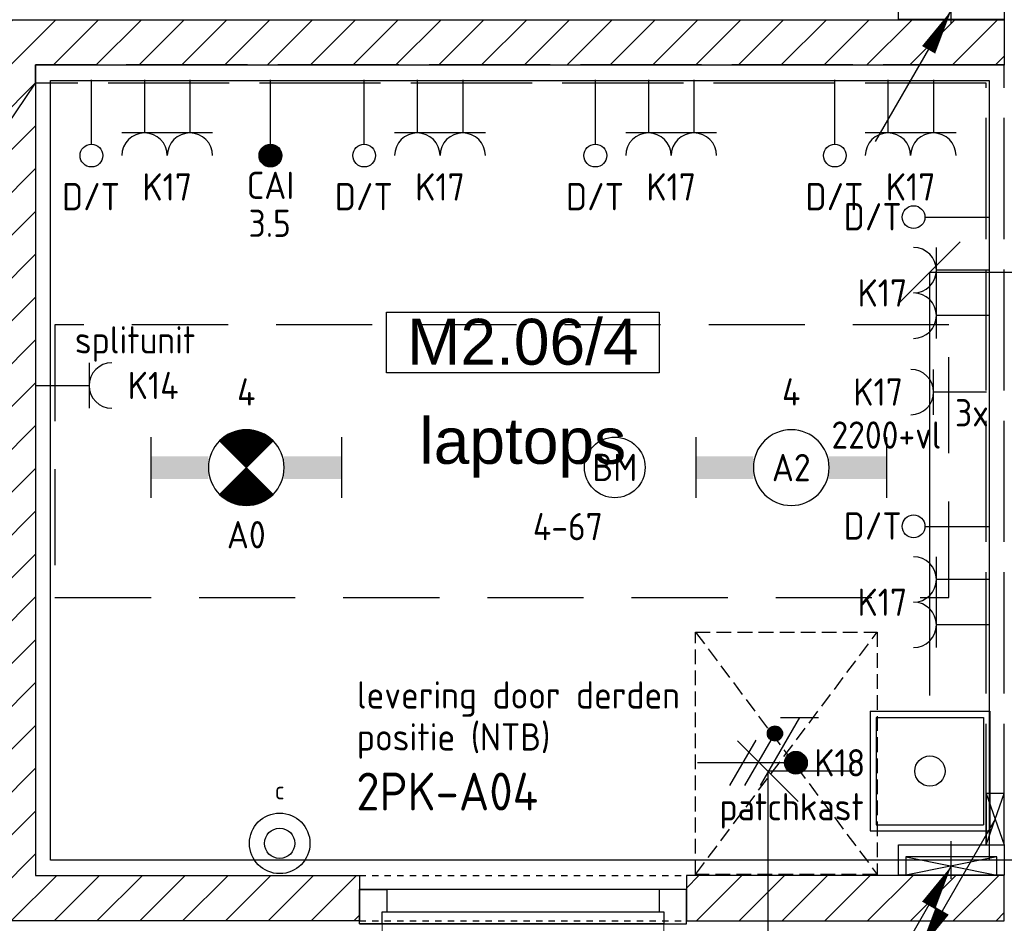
# Model space of a CAD drawing. Header units: millimetres. Extents: x -38032 to 104346, y -31182 to 78566.
# Tile 155 of 213: x 79553 to 82805, y 18391 to 21374. Entities that reach past the tile are written whole.
import ezdxf
from ezdxf.enums import TextEntityAlignment as Align

# ---------------------------------------------------------------- set-up
doc = ezdxf.new("R2010")
doc.units = ezdxf.units.MM
doc.header["$LTSCALE"] = 100
doc.set_wipeout_variables(frame=1)
doc.header["$PDMODE"] = 1
for name, pattern in [('E_GOOT3', [5, 4, -1]), ('HIDDEN2', [4.7625, 3.175, -1.5875]), ('STYLE_01', [0.41664, 0.20828, -0.20836]), ('STYLE_02', [0.694425, 0.48607, -0.208355])]:
    doc.linetypes.add(name, pattern=pattern)
for name, color, linetype in [('AB$1A---_ATTRIB035', 8, 'Continuous'), ('AL$1A---_ALGEMEEN', 8, 'Continuous'), ('AL------_MAATVOERING', 2, 'Continuous'), ('AM$1A---_ARCERING', 8, 'Continuous'), ('BOUWKUNDIG', 8, 'Continuous'), ('Data', 4, 'Continuous'), ('EB6511--_ATTRIB', 2, 'Continuous'), ('EL6131--_LB', 3, 'Continuous'), ('EL6131--_WG', 3, 'Continuous'), ('EL6222--', 3, 'Continuous'), ('EL6311--', 3, 'Continuous'), ('el6311--nv', 7, 'Continuous'), ('EL6431--', 3, 'Continuous'), ('EL6441--', 3, 'Continuous'), ('EL6511--', 3, 'Continuous'), ('EM6131--', 1, 'Continuous'), ('kabelgoot', 5, 'Continuous'), ('LICHT_TEXT018', 1, 'Continuous'), ('Vloerdoos', 3, 'Continuous'), ('Vloerdoos (OUD)', 3, 'Continuous'), ('vloersparing', 2, 'Continuous')]:
    doc.layers.add(name, color=color, linetype=linetype)
doc.layers.get('Vloerdoos').off()
doc.styles.add('Arial', font='ARIAL.TTF')
doc.styles.add('BURO-018', font='iso.shx', dxfattribs={"height": 90})
doc.styles.add('BURO-025', font='ISO.shx', dxfattribs={"height": 125})
doc.styles.get("Standard").update_dxf_attribs({"font": 'iso.shx'})
doc.dimstyles.new('STABICAD', dxfattribs={"dimscale": 100, "dimtxt": 1.8, "dimasz": 2, "dimexe": 0, "dimexo": 2.5, "dimgap": 1.5, "dimtad": 0, "dimdec": 0, "dimrnd": 10, "dimzin": 0, "dimdsep": 46, "dimtxsty": 'Standard', "dimblk1": 'OBLIQUE', "dimblk2": 'OBLIQUE', "dimsah": 1, "dimcen": -3, "dimadec": 0, "dimazin": 0, "dimtfac": 1, "dimtdec": 0, "dimtofl": 0, "dimtmove": 2, "dimatfit": 3, "dimfxl": 0, "dimtvp": 1.055556, "dimtolj": 1, "dimtzin": 0, "dimarcsym": 0})
pattern_1 = [(45, (-987935.49, -175784.82), (70.710678, -70.710678), [])]

# ---------------------------------------------------------------- blocks, each defined once
blk = doc.blocks.new('111410')
at = {"color": 0, "linetype": 'Continuous'}
for radius in [2, 1]:
    blk.add_circle((0, 3), radius, dxfattribs=at)
at = {"color": 0, "linetype": 'Continuous', "style": 'BURO-018'}
for tag, p in [('E_SLET1', (0, 7)), ('E_GROEP', (0, 0)), ('E_GKAST', (0, 0))]:
    blk.add_attdef(tag, text='', height=1.8, dxfattribs=at).set_placement(p, align=Align.MIDDLE)
at = {"color": 0, "linetype": 'Continuous', "style": 'BURO-018', "flags": 1}
for tag in ['E_MATCODE', 'E_SGROEP']:
    blk.add_attdef(tag, text='', height=1.8, dxfattribs=at).set_placement((0, 0), align=Align.MIDDLE)
blk = doc.blocks.new('111304')
at = {"color": 0, "linetype": 'Continuous'}
for p, q in [((-1.5, 4.5), (1.5, 4.5)), ((0, 1), (0, 4.5))]:
    blk.add_line(p, q, dxfattribs=at)
blk.add_arc((0, 6), 1.5, 180, 0, dxfattribs=at)
at = {"color": 0, "linetype": 'Continuous', "style": 'BURO-018'}
for tag, p in [('E_GKAST', (0, 11.5)), ('E_GROEP', (0, 8.5)), ('E_SGROEP', (4.5, 8.5))]:
    blk.add_attdef(tag, text='', height=1.8, dxfattribs=at).set_placement(p, align=Align.MIDDLE)
at = {"color": 0, "linetype": 'Continuous', "style": 'BURO-018', "flags": 1}
for tag, p in [('E_VERMCODE', (13, 8.5)), ('E_MATCODE', (0, 0))]:
    blk.add_attdef(tag, text='', height=1.8, dxfattribs=at).set_placement(p, align=Align.MIDDLE)
blk = doc.blocks.new('_Oblique')
at = {"color": 0, "linetype": 'ByBlock', "lineweight": -2}
blk.add_line((-0.5, -0.5), (0.5, 0.5), dxfattribs=at)
blk = doc.blocks.new('*D50')
at = {"layer": 'AL------_MAATVOERING', "color": 0, "lineweight": -2}
for p, q in [((82559.3, 19143.5), (82559.3, 20540.6)), ((82559.3, 20540.6), (84357.6, 20540.6)), ((84357.6, 19193.3), (84357.6, 20540.6))]:
    blk.add_line(p, q, dxfattribs=at)
at = {"layer": 'Defpoints', "color": 0}
for p in [(84357.6, 20540.6), (84357.6, 18943.3), (82559.3, 18893.5)]:
    blk.add_point(p, dxfattribs=at)
at = {"layer": 'AL------_MAATVOERING', "color": 0, "lineweight": -2, "xscale": 200, "yscale": 200, "zscale": 200, "rotation": 180}
blk.add_blockref('_Oblique', (82559.3, 20540.6), dxfattribs=at)
at = {"layer": 'AL------_MAATVOERING', "color": 0, "lineweight": -2, "xscale": 200, "yscale": 200, "zscale": 200}
blk.add_blockref('_Oblique', (84357.6, 20540.6), dxfattribs=at)
at = {"layer": 'AL------_MAATVOERING', "color": 0, "insert": (83458.4, 20730.6), "char_height": 180, "attachment_point": 5}
blk.add_mtext('\\A1;1800', dxfattribs=at)
blk = doc.blocks.new('*D51')
at = {"layer": 'AL------_MAATVOERING', "color": 0, "lineweight": -2}
for p, q in [((82309.3, 18893.5), (82023.7, 18893.5)), ((82023.7, 18893.5), (82023.7, 14300)), ((82338.4, 14300), (82023.7, 14300))]:
    blk.add_line(p, q, dxfattribs=at)
at = {"layer": 'Defpoints', "color": 0}
for p in [(82559.3, 18893.5), (82023.7, 14300), (82588.4, 14300)]:
    blk.add_point(p, dxfattribs=at)
at = {"layer": 'AL------_MAATVOERING', "color": 0, "lineweight": -2, "xscale": 200, "yscale": 200, "zscale": 200}
for p, rotation in [((82023.7, 18893.5), 90), ((82023.7, 14300), 270)]:
    blk.add_blockref('_Oblique', p, dxfattribs=dict(at, rotation=rotation))
at = {"layer": 'AL------_MAATVOERING', "color": 0, "insert": (81833.7, 16596.8), "char_height": 180, "attachment_point": 5, "rotation": 90}
blk.add_mtext('\\A1;4590', dxfattribs=at)
blk = doc.blocks.new('DOORVOERDOOS')
at = {"layer": 'Vloerdoos (OUD)'}
for p, q in [((-27.5, 367.5), (-27.5, -27.5)), ((-27.5, 367.5), (367.5, 367.5)), ((367.5, 367.5), (367.5, -27.5)), ((-7.5, 347.5), (347.5, 347.5)), ((-7.5, 347.5), (-7.5, -7.5)), ((347.5, 347.5), (347.5, -7.5)), ((-27.5, -27.5), (367.5, -27.5)), ((-7.5, -7.5), (347.5, -7.5))]:
    blk.add_line(p, q, dxfattribs=at)
blk.add_circle((170, 170), 50, dxfattribs=at)
blk = doc.blocks.new('E00112')
at = {"color": 0, "linetype": 'Continuous'}
for p, q in [((0, 1), (-1, 1)), ((-1, 1), (-1, 0)), ((-1, 0), (0, 1)), ((-1, 1), (0, 0)), ((0, 0), (0, 1)), ((-1, 0), (0, 0))]:
    blk.add_line(p, q, dxfattribs=at)
blk = doc.blocks.new('E00106')
at = {"color": 0, "linetype": 'Continuous'}
blk.add_line((-5, -8.66), (0, 0), dxfattribs=at)
blk.add_lwpolyline([(0, 0, 0, 1, 0), (-1.5, -2.598, 1, 1, 0)], format="xyseb", dxfattribs=at)
blk = doc.blocks.new('E00126')
at = {"color": 0, "linetype": 'Continuous'}
for p, q in [((-3, 4.5), (3, 4.5)), ((-1.5, 1), (-1.5, 4.5)), ((1.5, 1), (1.5, 4.5))]:
    blk.add_line(p, q, dxfattribs=at)
for centre in [(-1.5, 6), (1.5, 6)]:
    blk.add_arc(centre, 1.5, 180, 0, dxfattribs=at)
at = {"color": 0, "linetype": 'Continuous', "style": 'BURO-018'}
for tag, p in [('E_GKAST', (0, 11.5)), ('E_GROEP', (0, 8.5)), ('E_SGROEP', (4.5, 8.5))]:
    blk.add_attdef(tag, text='', height=1.8, dxfattribs=at).set_placement(p, align=Align.MIDDLE)
at = {"color": 0, "linetype": 'Continuous', "style": 'BURO-018', "flags": 1}
for tag, p in [('E_VERMCODE', (13, 8.5)), ('E_MATCODE', (0, 0))]:
    blk.add_attdef(tag, text='', height=1.8, dxfattribs=at).set_placement(p, align=Align.MIDDLE)
blk = doc.blocks.new('1115B6630')
at = {"color": 0}
for p, q in [((-6.3, 2), (-6.3, -2)), ((6.3, 2), (6.3, -2))]:
    blk.add_line(p, q, dxfattribs=at)
at = {"color": 0, "linetype": 'Continuous'}
blk.add_circle((0, 0), 2.5, dxfattribs=at)
at = {"color": 0}
for points in [[(-2.5, 0.75), (-6.3, 0.75), (-2.5, -0.75), (-6.3, -0.75)], [(2.5, 0.75), (6.3, 0.75), (2.5, -0.75), (6.3, -0.75)]]:
    blk.add_solid(points, dxfattribs=at)
at = {"color": 0, "linetype": 'Continuous', "style": 'BURO-018'}
for tag, p in [('E_GKAST', (0, 8)), ('E_GROEP', (0, 5)), ('E_SGROEP', (4.5, 5)), ('E_ARMCODE', (0, 0)), ('E_SLET', (4.5, -3))]:
    blk.add_attdef(tag, text='', height=1.8, dxfattribs=at).set_placement(p, align=Align.MIDDLE)
blk = doc.blocks.new('E00018')
at = {"color": 0, "linetype": 'Continuous'}
for p, q in [((-1.768, -1.768), (1.768, 1.768)), ((1.768, -1.768), (-1.768, 1.768))]:
    blk.add_line(p, q, dxfattribs=at)
at = {"color": 0, "linetype": 'Continuous', "const_width": 2.5}
for points in [[(-0.884, 0.884, -0.198912), (0, 1.25, -0.198912), (0.884, 0.884, -1)], [(-0.884, -0.884, 0.198912), (0, -1.25, 0.198912), (0.884, -0.884, 1)]]:
    blk.add_lwpolyline(points, format="xyb", dxfattribs=at)
blk = doc.blocks.new('1115B6630-NO1')
at = {"color": 0}
for p, q in [((-6.3, 2), (-6.3, -2)), ((6.3, 2), (6.3, -2))]:
    blk.add_line(p, q, dxfattribs=at)
at = {"color": 0, "linetype": 'Continuous'}
blk.add_circle((0, 0), 2.5, dxfattribs=at)
at = {"color": 0}
for points in [[(-2.5, 0.75), (-6.3, 0.75), (-2.5, -0.75), (-6.3, -0.75)], [(2.5, 0.75), (6.3, 0.75), (2.5, -0.75), (6.3, -0.75)]]:
    blk.add_solid(points, dxfattribs=at)
at = {"color": 0, "zscale": 50}
blk.add_blockref('E00018', (0, 0), dxfattribs=at)
at = {"color": 0, "linetype": 'Continuous', "style": 'BURO-018'}
for tag, p in [('E_GKAST', (0, 8)), ('E_GROEP', (0, 5)), ('E_SGROEP', (4.5, 5)), ('E_ARMCODE', (0, 0)), ('E_SLET', (4.5, -3))]:
    blk.add_attdef(tag, text='', height=1.8, dxfattribs=at).set_placement(p, align=Align.MIDDLE)
blk = doc.blocks.new('110802A')
at = {"color": 0, "linetype": 'Continuous'}
blk.add_line((0, 5.25), (0, 1), dxfattribs=at)
at = {"color": 0, "linetype": 'Continuous', "const_width": 0.75}
blk.add_lwpolyline([(-0.375, 6, 1), (0.375, 6, 1)], format="xyb", close=True, dxfattribs=at)
at = {"color": 0, "linetype": 'Continuous'}
blk.add_circle((0, 6), 0.75, dxfattribs=at)
at = {"color": 0, "linetype": 'Continuous', "style": 'BURO-018'}
for tag, p in [('E_TEXT2', (0, 9)), ('E_TEXT1', (3.5, 6))]:
    blk.add_attdef(tag, text='', height=1.8, dxfattribs=at).set_placement(p, align=Align.MIDDLE)
at = {"color": 0, "linetype": 'Continuous', "style": 'BURO-018', "flags": 1}
blk.add_attdef('E_MATCODE', text='', height=1.8, dxfattribs=at).set_placement((0, 0), align=Align.MIDDLE)
blk = doc.blocks.new('E00123')
at = {"color": 0, "linetype": 'Continuous'}
blk.add_circle((0, 0), 2, dxfattribs=at)
at = {"color": 0, "linetype": 'Continuous', "style": 'BURO-018'}
for tag, p in [('E_TEXT1', (0, 4.5)), ('E_TEXT2', (0, 0))]:
    blk.add_attdef(tag, text='', height=1.8, dxfattribs=at).set_placement(p, align=Align.MIDDLE)
at = {"color": 0, "linetype": 'Continuous', "style": 'BURO-018', "flags": 1}
blk.add_attdef('E_MATCODE', (0, 0), '', height=1.8, dxfattribs=at)
blk = doc.blocks.new('SparingVierkant1')
at = {"color": 1, "linetype": 'Continuous'}
for p, q in [((0, -2.5), (0, 2.5)), ((-2.5, 0), (2.5, 0))]:
    blk.add_line(p, q, dxfattribs=at)
at = {"color": 0, "linetype": 'Continuous'}
for p, q in [((-2, 2), (2, 2)), ((-2, -2), (-2, 2)), ((2, 2), (2, -2)), ((2, -2), (-2, -2))]:
    blk.add_line(p, q, dxfattribs=at)
at = {"color": 0, "linetype": 'Continuous', "style": 'BURO-018'}
blk.add_attdef('AL_POSNR', text='', height=1.8, dxfattribs=at).set_placement((0, 3), align=Align.CENTER)
at = {"color": 0, "linetype": 'Continuous', "style": 'BURO-018', "flags": 1}
blk.add_attdef('AL_OMS', (0, 0), '', height=1.8, dxfattribs=at)
blk = doc.blocks.new('E00078')
at = {"color": 0, "linetype": 'Continuous'}
for p, q in [((-3, 6.482), (-3, 8.982)), ((-3, 7.732), (1.5, 5.134)), ((0, 7.5), (0, 1)), ((1.5, 4.134), (-1.5, 5.866)), ((1.5, 3.134), (-1.5, 4.866))]:
    blk.add_line(p, q, dxfattribs=at)
at = {"color": 0, "const_width": 0.75}
blk.add_lwpolyline([(-0.375, 7.5, 1), (0.375, 7.5, 1)], format="xyb", close=True, dxfattribs=at)
at = {"color": 0, "linetype": 'Continuous', "const_width": 0.5}
blk.add_lwpolyline([(-2.183, 6.116, 1), (-1.683, 6.116, 1)], format="xyb", close=True, dxfattribs=at)
at = {"color": 0, "linetype": 'Continuous'}
for centre, radius in [((0, 7.5), 0.75), ((-1.933, 6.116), 0.5)]:
    blk.add_circle(centre, radius, dxfattribs=at)
at = {"color": 0, "linetype": 'Continuous', "style": 'BURO-018'}
for tag, p in [('E_GKAST', (0, 14)), ('E_GROEP', (0, 11)), ('E_SGROEP', (4.5, 11))]:
    blk.add_attdef(tag, text='', height=1.8, dxfattribs=at).set_placement(p, align=Align.MIDDLE)
at = {"color": 0, "linetype": 'Continuous', "style": 'BURO-018', "flags": 1}
for tag, p in [('E_VERMCODE', (13, 11)), ('E_MATCODE', (0, 0))]:
    blk.add_attdef(tag, text='', height=1.8, dxfattribs=at).set_placement(p, align=Align.MIDDLE)
blk = doc.blocks.new('E00139')
at = {"color": 0, "linetype": 'Continuous'}
blk.add_line((0, 5.25), (0, 1), dxfattribs=at)
blk.add_circle((0, 6), 0.75, dxfattribs=at)
at = {"color": 7, "style": 'BURO-018'}
for tag, p in [('E_COMMENT1', (0, 12)), ('E_DCOM1', (0, 9))]:
    blk.add_attdef(tag, text='', height=1.8, dxfattribs=at).set_placement(p, align=Align.MIDDLE)
at = {"color": 0, "style": 'BURO-018'}
blk.add_attdef('E_TEXT1', text='', height=1.8, dxfattribs=at).set_placement((2.5, 6), align=Align.MIDDLE)
at = {"color": 0, "linetype": 'Continuous', "style": 'BURO-018', "flags": 1}
blk.add_attdef('E_MATCODE', text='', height=1.8, dxfattribs=at).set_placement((0, 0), align=Align.MIDDLE)
blk = doc.blocks.new('patchkast')
at = {"layer": 'Data', "linetype": 'STYLE_02'}
for p, q in [((-800, 0), (-800, 600)), ((-800, 600), (0, 600)), ((0, 0), (-800, 600)), ((-800, 0), (0, 600)), ((0, 600), (0, 0)), ((0, 0), (-800, 0))]:
    blk.add_line(p, q, dxfattribs=at)
blk = doc.blocks.new('E00098')
at = {"color": 0, "linetype": 'Continuous'}
blk.add_line((0, 0), (-5, -8.66), dxfattribs=at)
blk.add_lwpolyline([(-5, -8.66, 0, 1, 0), (-3.5, -6.062, 1, 1, 0)], format="xyseb", dxfattribs=at)
blk = doc.blocks.new('32x_hout-mk 874s-p')
at = {"color": 0}
blk.add_wipeout([(0, -1080), (0, 0), (-114, 0), (-114, -1080)], dxfattribs=at).dxf.layer = 'AL$1A---_ALGEMEEN'
at = {"layer": 'AL$1A---_ALGEMEEN', "color": 0}
blk.add_lwpolyline([(0, -1080), (0, 0), (-114, 0), (-114, -1080)], close=True, dxfattribs=at)
at = {"color": 0}
for points in [[(0, -90), (0, 0), (-114, 0), (-114, -90)], [(-114, -990), (0, -990), (0, -1080), (-114, -1080)]]:
    blk.add_wipeout(points, dxfattribs=at).dxf.layer = 'AL$1A---_ALGEMEEN'
at = {"layer": 'AL$1A---_ALGEMEEN', "color": 0}
for points in [[(0, -90), (0, 0), (-114, 0), (-114, -90)], [(-114, -990), (0, -990), (0, -1080), (-114, -1080)]]:
    blk.add_lwpolyline(points, close=True, dxfattribs=at)
at = {"color": 0}
blk.add_wipeout([(-40, -75), (0, -75), (0, -1005), (-40, -1005)], dxfattribs=at).dxf.layer = 'AL$1A---_ALGEMEEN'
at = {"layer": 'AL$1A---_ALGEMEEN', "color": 0, "lineweight": 15}
blk.add_line((0, -75), (930, -75), dxfattribs=at)
at = {"layer": 'AL$1A---_ALGEMEEN', "color": 0}
blk.add_lwpolyline([(-40, -75), (0, -75), (0, -1005), (-40, -1005)], close=True, dxfattribs=at)
at = {"layer": 'AL$1A---_ALGEMEEN', "color": 0, "lineweight": 15}
blk.add_arc((0, -75), 930, 270, 0, dxfattribs=at)
blk = doc.blocks.new('tekst 12 pts')
at = {"layer": 'AL$1A---_ALGEMEEN', "color": 0, "style": 'Arial'}
blk.add_attdef('naam_ruimte', text='', height=151.5, dxfattribs=at).set_placement((0, -41.1), align=Align.TOP_CENTER)
at = {"layer": 'AL$1A---_ALGEMEEN', "color": 0, "flags": 1}
for tag, p in [('oppervlakte', (-264.6, -1003)), ('stramiennummer', (-264.6, -1275.7))]:
    blk.add_attdef(tag, p, '', height=151.5, dxfattribs=at)
blk = doc.blocks.new('ruimtenummer')
at = {"layer": 'AL$1A---_ALGEMEEN', "color": 0, "flags": 1}
for tag, p in [('peil', (-450, -397.1)), ('onderdeel', (-450, -669.8))]:
    blk.add_attdef(tag, p, '', height=151.5, dxfattribs=at)
at = {"color": 0}
blk.add_wipeout([(-450, 100), (450, 100), (450, -100), (-450, -100)], dxfattribs=at).dxf.layer = 'AL$1A---_ALGEMEEN'
at = {"layer": 'AL$1A---_ALGEMEEN', "color": 0}
blk.add_lwpolyline([(-450, 100), (450, 100), (450, -100), (-450, -100)], close=True, dxfattribs=at)
at = {"layer": 'AL$1A---_ALGEMEEN', "color": 0, "style": 'Arial'}
blk.add_attdef('ruimtenummer', text='', height=151.5, dxfattribs=at).set_placement((0, 78), align=Align.TOP_CENTER)
blk = doc.blocks.new('200254 W 212 3 04-12-2007')
at = {"layer": 'AL$1A---_ALGEMEEN', "linetype": 'STYLE_01'}
blk.add_line((44477, -6437.5), (45557, -6437.5), dxfattribs=at)
at = {"layer": 'AL$1A---_ALGEMEEN'}
ref = blk.add_blockref('ruimtenummer', (45016.6, -4677.6), dxfattribs=at)
ref.add_attrib('ruimtenummer', 'M2.06/4', dxfattribs={"layer": 'AB$1A---_ATTRIB035', "height": 151.52, "style": 'Arial'}).set_placement((45016.6, -4599.6), align=Align.TOP_CENTER)
ref = blk.add_blockref('tekst 12 pts', (45016.6, -4885.9), dxfattribs=at)
ref.add_attrib('naam_ruimte', 'laptops', dxfattribs={"layer": 'AB$1A---_ATTRIB035', "height": 151.52, "style": 'Arial'}).set_placement((45016.6, -4926.9), align=Align.TOP_CENTER)
at = {"layer": 'AL$1A---_ALGEMEEN', "rotation": 270}
blk.add_blockref('32x_hout-mk 874s-p', (45557, -6597.5), dxfattribs=at)
at = {"layer": 'AM$1A---_ARCERING', "linetype": 'Continuous', "lineweight": 5}
h = blk.add_hatch(dxfattribs=at)
h.set_pattern_fill('KALKZANDSTEEN', color=256, scale=50, style=0, pattern_type=2)
h.set_pattern_definition(pattern_1)
h.paths.add_polyline_path([(46607, -3612.5), (46607, -3762.5), (43407, -3762.5), (43407, -6437.5), (44477, -6437.5), (44477, -6587.5), (41907, -6587.5), (41907, -3762.5), (41907, -3612.5)])
h.paths.add_polyline_path([(42057, -6437.5), (43257, -6437.5), (43257, -3762.5), (42057, -3762.5)], flags=17)
h = blk.add_hatch(dxfattribs=at)
h.set_pattern_fill('KALKZANDSTEEN', color=256, scale=50, style=0, pattern_type=2)
h.set_pattern_definition(pattern_1)
h.paths.add_polyline_path([(46607, -6437.5), (45557, -6437.5), (45557, -6587.5), (46607, -6587.5)])
at = {"layer": 'AL$1A---_ALGEMEEN', "linetype": 'STYLE_01'}
blk.add_line((44477, -6587.5), (45557, -6587.5), dxfattribs=at)
at = {"layer": 'AL$1A---_ALGEMEEN', "flags": 128}
blk.add_lwpolyline([(46607, -3612.5), (46607, -3762.5), (43407, -3762.5), (43407, -6437.5), (44477, -6437.5), (44477, -6587.5), (41907, -6587.5), (41907, -3762.5), (41907, -3612.5)], close=True, dxfattribs=at)
at = {"layer": 'AL$1A---_ALGEMEEN'}
for points in [[(43457, -3812.6), (46557, -3812.6), (46557, -6387.6), (43457, -6387.6)], [(46607, -6437.5), (45557, -6437.5), (45557, -6587.5), (46607, -6587.5)]]:
    blk.add_lwpolyline(points, close=True, dxfattribs=at)

msp = doc.modelspace()

# ---------------------------------------------------------------- block references
at = {"layer": 'BOUWKUNDIG'}
msp.add_blockref('200254 W 212 3 04-12-2007', (36198, 24986.5), dxfattribs=at)

# ---------------------------------------------------------------- next in the draw order: linework, layer by layer
at = {"layer": 'EL6131--_WG', "linetype": 'E_GOOT3'}
for p, q in [((82805, 21225), (79605, 21225)), ((82805, 18650), (82805, 21225)), ((82745, 21165), (79605, 21165)), ((82745, 18650), (82745, 21165))]:
    msp.add_line(p, q, dxfattribs=at)
at = {"layer": 'EL6131--_WG'}
msp.add_line((79605, 21165), (79605, 21225), dxfattribs=at)
at = {"layer": 'EM6131--'}
msp.add_line((79383.7, 20837.3), (79605, 21165), dxfattribs=at)
at = {"layer": 'LICHT_TEXT018', "linetype": 'HIDDEN2'}
msp.add_lwpolyline([(79669.1, 19466.7), (82622.3, 19466.7), (82622.3, 20366.7), (79669.1, 20366.7)], close=True, dxfattribs=at)

# ---------------------------------------------------------------- next in the draw order: block references
at = {"layer": 'EL6131--_LB', "xscale": 60, "yscale": 300, "zscale": 60, "rotation": 270}
msp.add_blockref('E00112', (82480, 18550), dxfattribs=at)
at = {"layer": 'EL6131--_WG', "xscale": 60, "yscale": 170, "zscale": 60}
msp.add_blockref('E00112', (82805, 18650), dxfattribs=at)
at = {"layer": 'EL6222--'}
ref = msp.add_blockref('E00126', (80040.1, 21225.7), dxfattribs=dict(at, xscale=50, yscale=50, zscale=50, rotation=180))
ref.add_attrib('E_GROEP', 'K17', dxfattribs={"layer": '0', "color": 1, "linetype": 'Continuous', "height": 90, "style": 'BURO-018'}).set_placement((80040.1, 20822.4), align=Align.MIDDLE)
ref = msp.add_blockref('E00126', (80941.1, 21225.7), dxfattribs=dict(at, xscale=50, yscale=50, zscale=50, rotation=180))
ref.add_attrib('E_GROEP', 'K17', dxfattribs={"layer": '0', "color": 1, "linetype": 'Continuous', "height": 90, "style": 'BURO-018'}).set_placement((80941.1, 20822.4), align=Align.MIDDLE)
ref = msp.add_blockref('E00126', (81704.7, 21225.7), dxfattribs=dict(at, xscale=50, yscale=50, zscale=50, rotation=180))
ref.add_attrib('E_GROEP', 'K17', dxfattribs={"layer": '0', "color": 1, "linetype": 'Continuous', "height": 90, "style": 'BURO-018'}).set_placement((81704.7, 20822.4), align=Align.MIDDLE)
ref = msp.add_blockref('E00126', (82495.7, 21225.7), dxfattribs=dict(at, xscale=50, yscale=50, zscale=50, rotation=180))
ref.add_attrib('E_GROEP', 'K17', dxfattribs={"layer": '0', "color": 1, "linetype": 'Continuous', "height": 90, "style": 'BURO-018'}).set_placement((82495.7, 20822.4), align=Align.MIDDLE)
ref = msp.add_blockref('E00126', (82805.5, 20472.3), dxfattribs=dict(at, xscale=50, yscale=50, zscale=50, rotation=90))
ref.add_attrib('E_GROEP', 'K17', dxfattribs={"layer": '0', "color": 1, "linetype": 'Continuous', "height": 90, "style": 'BURO-018'}).set_placement((82402.3, 20472.3), align=Align.MIDDLE)
ref = msp.add_blockref('111304', (79557, 20166.4), dxfattribs=dict(at, xscale=50, yscale=50, zscale=50, rotation=270))
ref.add_attrib('E_GROEP', 'K14', dxfattribs={"layer": '0', "color": 1, "linetype": 'Continuous', "height": 90, "style": 'BURO-018'}).set_placement((79909.7, 20166.8), align=Align.MIDDLE_LEFT)
ref.add_attrib('E_VERMCODE', 'splitunit', dxfattribs={"layer": '0', "color": 1, "linetype": 'Continuous', "height": 90, "style": 'BURO-018'}).set_placement((79934.1, 20303.9), align=Align.MIDDLE)
ref = msp.add_blockref('111304', (82796.6, 20145), dxfattribs=dict(at, xscale=50, yscale=50, zscale=50, rotation=90))
ref.add_attrib('E_GROEP', 'K17', dxfattribs={"layer": '0', "color": 1, "linetype": 'Continuous', "height": 90, "style": 'BURO-018'}).set_placement((82470.2, 20145), align=Align.MIDDLE_RIGHT)
ref = msp.add_blockref('E00126', (82805.5, 19451.2), dxfattribs=dict(at, xscale=50, yscale=50, zscale=50, rotation=90))
ref.add_attrib('E_GROEP', 'K17', dxfattribs={"layer": '0', "color": 1, "linetype": 'Continuous', "height": 90, "style": 'BURO-018'}).set_placement((82402.3, 19451.2), align=Align.MIDDLE)
ref = msp.add_blockref('E00078', (81741.7, 18921), dxfattribs=dict(at, xscale=50, yscale=50, zscale=50, rotation=270))
ref.add_attrib('E_GROEP', 'K18', dxfattribs={"layer": '0', "color": 1, "linetype": 'Continuous', "height": 90, "style": 'BURO-018'}).set_placement((82261.4, 18921), align=Align.MIDDLE)
ref.add_attrib('E_VERMCODE', 'patchkast', dxfattribs={"layer": '0', "color": 1, "linetype": 'Continuous', "height": 90, "style": 'BURO-018'}).set_placement((82102.4, 18762.4), align=Align.MIDDLE)
at = {"layer": 'EL6311--'}
ref = msp.add_blockref('1115B6630', (82101.3, 19895.6), dxfattribs=dict(at, xscale=-50, yscale=50, zscale=50))
ref.add_attrib('E_ARMCODE', 'A2', dxfattribs={"layer": '0', "color": 1, "linetype": 'Continuous', "height": 90, "style": 'BURO-018'}).set_placement((82101.3, 19895.6), align=Align.MIDDLE)
ref.add_attrib('E_GROEP', '4', dxfattribs={"layer": '0', "color": 1, "linetype": 'Continuous', "height": 90, "style": 'BURO-018'}).set_placement((82101.3, 20145.6), align=Align.MIDDLE)
ref = msp.add_blockref('111410', (80411.6, 18504.9), dxfattribs=dict(at, xscale=50, yscale=50, zscale=50))
ref.add_attrib('E_SLET1', 'c', dxfattribs={"layer": '0', "color": 1, "linetype": 'Continuous', "height": 60, "style": 'BURO-018'}).set_placement((80411.6, 18829.9), align=Align.MIDDLE)
at = {"layer": 'el6311--nv'}
ref = msp.add_blockref('1115B6630-NO1', (80301.3, 19895.6), dxfattribs=dict(at, xscale=-50, yscale=50, zscale=50))
ref.add_attrib('E_ARMCODE', 'A0', dxfattribs={"layer": '0', "color": 1, "linetype": 'Continuous', "height": 90, "style": 'BURO-018'}).set_placement((80301.3, 19673.9), align=Align.MIDDLE)
ref.add_attrib('E_GROEP', '4', dxfattribs={"layer": '0', "color": 1, "linetype": 'Continuous', "height": 90, "style": 'BURO-018'}).set_placement((80301.3, 20145.6), align=Align.MIDDLE)
at = {"layer": 'EL6431--'}
ref = msp.add_blockref('110802A', (80380.9, 21225.7), dxfattribs=dict(at, xscale=50, yscale=50, zscale=50, rotation=180))
ref.add_attrib('E_TEXT1', 'CAI', dxfattribs={"layer": '0', "color": 1, "linetype": 'Continuous', "height": 90, "style": 'BURO-018'}).set_placement((80381.1, 20827.7), align=Align.MIDDLE)
at = {"layer": 'EL6441--'}
ref = msp.add_blockref('E00139', (79789.7, 21225.7), dxfattribs=dict(at, xscale=50, yscale=50, zscale=50, rotation=180))
ref.add_attrib('E_TEXT1', 'D/T', dxfattribs={"layer": '0', "color": 1, "height": 90, "style": 'BURO-018'}).set_placement((79788.3, 20790.4), align=Align.MIDDLE)
ref = msp.add_blockref('E00139', (80690.7, 21225.7), dxfattribs=dict(at, xscale=50, yscale=50, zscale=50, rotation=180))
ref.add_attrib('E_TEXT1', 'D/T', dxfattribs={"layer": '0', "color": 1, "height": 90, "style": 'BURO-018'}).set_placement((80689.4, 20790.4), align=Align.MIDDLE)
ref = msp.add_blockref('E00139', (81454.2, 21225.7), dxfattribs=dict(at, xscale=50, yscale=50, zscale=50, rotation=180))
ref.add_attrib('E_TEXT1', 'D/T', dxfattribs={"layer": '0', "color": 1, "height": 90, "style": 'BURO-018'}).set_placement((81452.9, 20790.4), align=Align.MIDDLE)
ref = msp.add_blockref('E00139', (82245.3, 21225.7), dxfattribs=dict(at, xscale=50, yscale=50, zscale=50, rotation=180))
ref.add_attrib('E_TEXT1', 'D/T', dxfattribs={"layer": '0', "color": 1, "height": 90, "style": 'BURO-018'}).set_placement((82243.9, 20790.4), align=Align.MIDDLE)
ref = msp.add_blockref('E00139', (82805.5, 20722.7), dxfattribs=dict(at, xscale=50, yscale=50, zscale=50, rotation=90))
ref.add_attrib('E_TEXT1', 'D/T', dxfattribs={"layer": '0', "color": 1, "height": 90, "style": 'BURO-018'}).set_placement((82370.2, 20724), align=Align.MIDDLE)
ref = msp.add_blockref('E00139', (82805.5, 19701.6), dxfattribs=dict(at, xscale=50, yscale=50, zscale=50, rotation=90))
ref.add_attrib('E_TEXT1', 'D/T', dxfattribs={"layer": '0', "color": 1, "height": 90, "style": 'BURO-018'}).set_placement((82370.2, 19703), align=Align.MIDDLE)
at = {"layer": 'EL6511--'}
ref = msp.add_blockref('E00123', (81518.4, 19896.2), dxfattribs=dict(at, xscale=50, yscale=50, zscale=50))
ref.add_attrib('E_TEXT2', 'BM', dxfattribs={"layer": 'EB6511--_ATTRIB', "color": 1, "linetype": 'Continuous', "height": 90, "style": 'BURO-018'}).set_placement((81518.4, 19896.2), align=Align.MIDDLE)
ref.add_attrib('E_TEXT1', '4-67', dxfattribs={"layer": 'EB6511--_ATTRIB', "color": 1, "linetype": 'Continuous', "height": 90, "style": 'BURO-018'}).set_placement((81363.4, 19700.9), align=Align.MIDDLE)
at = {"layer": 'EM6131--', "xscale": 50, "yscale": 50, "zscale": 50}
for name, p in [('E00106', (82630, 21405)), ('E00098', (82775, 18735)), ('E00106', (82630, 18580))]:
    msp.add_blockref(name, p, dxfattribs=at)
at = {"layer": 'EM6131--', "rotation": 270}
msp.add_blockref('patchkast', (81785.3, 18552.3), dxfattribs=at)
at = {"layer": 'Vloerdoos'}
msp.add_blockref('DOORVOERDOOS', (82389.3, 18723.5), dxfattribs=at)
at = {"layer": 'vloersparing', "xscale": 87.5, "yscale": 25, "zscale": 87.5}
for p in [(82630, 21425), (82630, 18600)]:
    msp.add_blockref('SparingVierkant1', p, dxfattribs=at)

# ---------------------------------------------------------------- next in the draw order: texts
at = {"layer": 'Data', "color": 2, "linetype": 'STYLE_02', "style": 'BURO-018'}
for s, p in [('levering door derden', (80666.8, 19099.9)), ('positie (NTB)', (80666.4, 18961.4))]:
    msp.add_text(s, height=90, dxfattribs=at).set_placement(p)
at = {"layer": 'Data', "color": 2, "style": 'BURO-025'}
msp.add_text('2PK-A04', height=125, dxfattribs=at).set_placement((80664.7, 18763.5))
at = {"layer": 'EL6222--', "color": 1, "style": 'BURO-018'}
msp.add_text('3x', height=90, dxfattribs=at).set_placement((82642.1, 20031.5))
at = {"layer": 'EL6431--', "color": 1}
msp.add_text('3.5', height=90, dxfattribs=at).set_placement((80308.8, 20657.3))
at = {"layer": 'kabelgoot', "color": 1}
msp.add_text('2200+vl', height=90, dxfattribs=at).set_placement((82234.1, 19958.1))

# ---------------------------------------------------------------- next in the draw order: dimensions: what is measured, and where the dimension line sits
at = {"layer": 'AL------_MAATVOERING'}
dim = msp.add_linear_dim(base=(84357.6, 20540.6), p1=(82559.3, 18893.5), p2=(84357.6, 18943.3), dimstyle='STABICAD', dxfattribs=at)
dim.commit()
dim.dimension.update_dxf_attribs({"geometry": '*D50', "text_midpoint": (83458.4, 20730.6)})
dim = msp.add_linear_dim(base=(82023.6765, 14300.0079), p1=(82559.3141, 18893.5063), p2=(82588.3874, 14300.0079), angle=90, dimstyle='STABICAD', dxfattribs=at)
dim.commit()
dim.dimension.update_dxf_attribs({"geometry": '*D51', "text_midpoint": (81833.6765, 16596.7571)})

doc.saveas('drawing.dxf')
